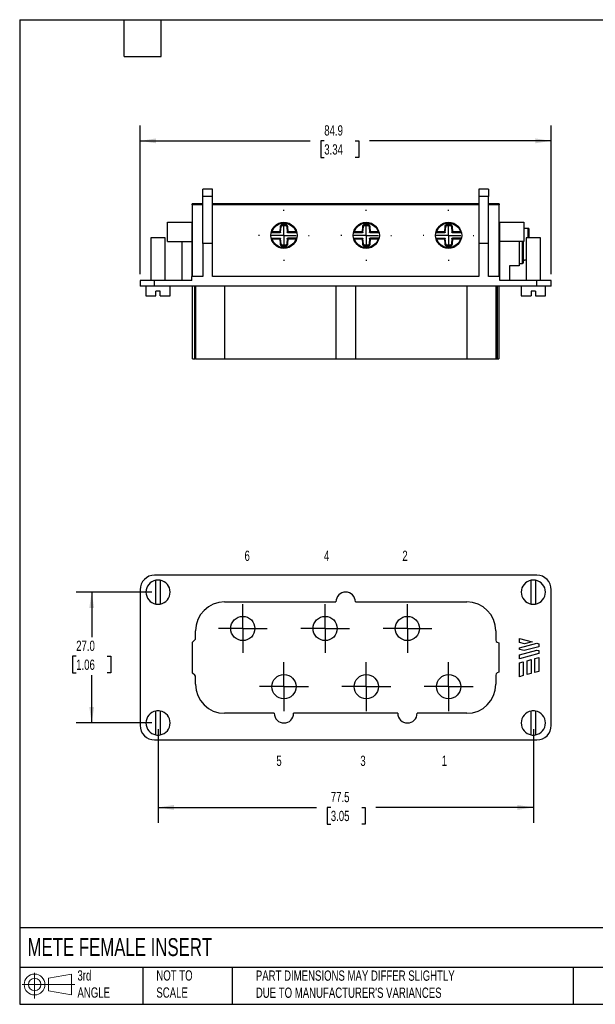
# Model space of a CAD drawing. Header units: millimetres. Extents: x 6 to 273, y 6 to 210.
# Tile 1 of 3: x 6 to 125, y 6 to 210. Entities that reach past the tile are written whole.
import ezdxf

# ---------------------------------------------------------------- set-up
doc = ezdxf.new("R2010")
doc.units = ezdxf.units.MM
doc.linetypes.add('SLD-Center', pattern=[19.05, 15.24, -1.27, 1.27, -1.27])
doc.linetypes.add('SLD-Solid', pattern=[0])
doc.layers.add('CENTER', color=40, linetype='SLD-Center')
doc.layers.add('SLD-DEFPOINTS', color=7, linetype='Continuous')
doc.layers.add('DIMENSIONS', color=140, linetype='SLD-Solid', lineweight=25)
doc.layers.add('TEXT', color=140, linetype='SLD-Solid', lineweight=25)
doc.styles.add('SLDTEXTSTYLE0', font='TXT', dxfattribs={"width": 0.7})
doc.dimstyles.new('SLDDIMSTYLE0', dxfattribs={"dimtxt": 2.158008, "dimasz": 3.302, "dimexe": 0, "dimexo": 0.0625, "dimgap": 0.539502, "dimtad": 0, "dimtih": 1, "dimtoh": 1, "dimrnd": 1e-09, "dimzin": 4, "dimdsep": 46, "dimtxsty": 'SLDTEXTSTYLE0', "dimsah": 1, "dimcen": 0.09, "dimadec": 0, "dimazin": 1, "dimtfac": 1, "dimtofl": 0, "dimtmove": 0, "dimatfit": 3, "dimfxl": 0, "dimfrac": 2, "dimtolj": 1, "dimtzin": 12, "dimarcsym": 0})
doc.dimstyles.new('SLDDIMSTYLE1', dxfattribs={"dimtxt": 2.158008, "dimasz": 3.302, "dimexe": 0, "dimexo": 0.0625, "dimgap": 0.539502, "dimtad": 0, "dimtih": 1, "dimtoh": 1, "dimrnd": 1e-09, "dimzin": 12, "dimdsep": 46, "dimtxsty": 'SLDTEXTSTYLE0', "dimsah": 1, "dimcen": 0.09, "dimadec": 0, "dimazin": 3, "dimtfac": 1, "dimtofl": 0, "dimtmove": 0, "dimatfit": 3, "dimfxl": 0, "dimfrac": 2, "dimtolj": 1, "dimtzin": 12, "dimarcsym": 0})

# ---------------------------------------------------------------- blocks, each defined once
blk = doc.blocks.new('Block11')
at = {"color": 7, "linetype": 'SLD-Solid', "lineweight": 18}
for p, q in [((2.59, 5.31), (2.59, 0)), ((5.48, 4.17), (10.18, 5.03)), ((5.48, 1.6), (5.48, 4.17)), ((10.18, 5.03), (10.18, 0.73)), ((0, 2.88), (10.87, 2.88)), ((5.48, 1.6), (10.18, 0.73))]:
    blk.add_line(p, q, dxfattribs=at)
for radius in [2.15, 1.29]:
    blk.add_circle((2.59, 2.88), radius, dxfattribs=at)
blk = doc.blocks.new('Block12')
at = {"layer": 'SLD-DEFPOINTS'}
blk.add_blockref('Block11', (0, 0), dxfattribs=at)
blk = doc.blocks.new('_D')
at = {"layer": 'DIMENSIONS'}
for p, q in [((33.66, 91.41), (18.05, 91.41)), ((21.22, 91.41), (21.22, 82.1)), ((18.02, 78.19), (17.29, 78.19)), ((17.29, 78.19), (17.29, 74.76)), ((24.43, 78.19), (25.15, 78.19)), ((25.15, 78.19), (25.15, 74.76)), ((17.29, 74.76), (18.02, 74.76)), ((21.22, 64.41), (21.22, 74.27)), ((25.15, 74.76), (24.43, 74.76)), ((33.66, 64.41), (18.05, 64.41))]:
    blk.add_line(p, q, dxfattribs=at)
for points in [[(21.22, 91.41), (20.72, 88.11), (21.73, 88.11)], [(21.22, 64.41), (21.73, 67.71), (20.72, 67.71)]]:
    blk.add_solid(points, dxfattribs=at)
at = {"layer": 'DIMENSIONS', "char_height": 2.117, "attachment_point": 1, "style": 'SLDTEXTSTYLE0'}
for s, insert in [('27.0', (18.02, 81.4)), ('1.06', (18.02, 77.49))]:
    blk.add_mtext(s, dxfattribs=dict(at, insert=insert))
blk = doc.blocks.new('_D_1')
at = {"layer": 'DIMENSIONS'}
for p, q in [((34.93, 63.14), (34.93, 43.8)), ((112.43, 63.14), (112.43, 43.8)), ((34.93, 46.98), (67.67, 46.98)), ((70.6, 46.98), (69.87, 46.98)), ((69.87, 46.98), (69.87, 43.55)), ((77.01, 46.98), (77.73, 46.98)), ((77.73, 46.98), (77.73, 43.55)), ((112.43, 46.98), (79.93, 46.98)), ((69.87, 43.55), (70.6, 43.55)), ((77.73, 43.55), (77.01, 43.55))]:
    blk.add_line(p, q, dxfattribs=at)
for points in [[(34.93, 46.98), (38.23, 46.47), (38.23, 47.49)], [(112.43, 46.98), (109.13, 47.49), (109.13, 46.47)]]:
    blk.add_solid(points, dxfattribs=at)
at = {"layer": 'DIMENSIONS', "char_height": 2.117, "attachment_point": 1, "style": 'SLDTEXTSTYLE0'}
for s, insert in [('77.5', (70.6, 50.19)), ('3.05', (70.6, 46.28))]:
    blk.add_mtext(s, dxfattribs=dict(at, insert=insert))
blk = doc.blocks.new('SW_CENTERMARKSYMBOL_0')
at = {"layer": 'CENTER', "color": 0}
for p, q in [((0, 2.54), (0, 5.04)), ((0, 0), (0, 2.54)), ((-2.54, 0), (-5.04, 0)), ((0, 0), (-2.54, 0)), ((0, 0), (0, -2.54)), ((0, 0), (2.54, 0)), ((2.54, 0), (5.04, 0)), ((0, -2.54), (0, -5.04))]:
    blk.add_line(p, q, dxfattribs=at)
blk = doc.blocks.new('SW_CENTERMARKSYMBOL_1')
at = {"layer": 'CENTER', "color": 0}
for p, q in [((0, 2.54), (0, 5.04)), ((0, 0), (0, 2.54)), ((-2.54, 0), (-5.04, 0)), ((0, 0), (-2.54, 0)), ((0, 0), (0, -2.54)), ((0, 0), (2.54, 0)), ((2.54, 0), (5.04, 0)), ((0, -2.54), (0, -5.04))]:
    blk.add_line(p, q, dxfattribs=at)
blk = doc.blocks.new('SW_CENTERMARKSYMBOL_2')
at = {"layer": 'CENTER', "color": 0}
for p, q in [((0, 2.54), (0, 5.04)), ((0, 0), (0, 2.54)), ((-2.54, 0), (-5.04, 0)), ((0, 0), (-2.54, 0)), ((0, 0), (0, -2.54)), ((0, 0), (2.54, 0)), ((2.54, 0), (5.04, 0)), ((0, -2.54), (0, -5.04))]:
    blk.add_line(p, q, dxfattribs=at)
blk = doc.blocks.new('SW_CENTERMARKSYMBOL_3')
at = {"layer": 'CENTER', "color": 0}
for p, q in [((0, 2.54), (0, 5.04)), ((0, 0), (0, 2.54)), ((-2.54, 0), (-5.04, 0)), ((0, 0), (-2.54, 0)), ((0, 0), (0, -2.54)), ((0, 0), (2.54, 0)), ((2.54, 0), (5.04, 0)), ((0, -2.54), (0, -5.04))]:
    blk.add_line(p, q, dxfattribs=at)
blk = doc.blocks.new('SW_CENTERMARKSYMBOL_4')
at = {"layer": 'CENTER', "color": 0}
for p, q in [((0, 2.54), (0, 5.04)), ((0, 0), (0, 2.54)), ((-2.54, 0), (-5.04, 0)), ((0, 0), (-2.54, 0)), ((0, 0), (0, -2.54)), ((0, 0), (2.54, 0)), ((2.54, 0), (5.04, 0)), ((0, -2.54), (0, -5.04))]:
    blk.add_line(p, q, dxfattribs=at)
blk = doc.blocks.new('SW_CENTERMARKSYMBOL_5')
at = {"layer": 'CENTER', "color": 0}
for p, q in [((0, 2.54), (0, 5.04)), ((0, 0), (0, 2.54)), ((-2.54, 0), (-5.04, 0)), ((0, 0), (-2.54, 0)), ((0, 0), (0, -2.54)), ((0, 0), (2.54, 0)), ((2.54, 0), (5.04, 0)), ((0, -2.54), (0, -5.04))]:
    blk.add_line(p, q, dxfattribs=at)
blk = doc.blocks.new('_D_6')
at = {"layer": 'DIMENSIONS'}
for p, q in [((31.22, 157.01), (31.22, 187.72)), ((116.13, 157.01), (116.13, 187.72)), ((31.22, 184.54), (66.33, 184.54)), ((69.25, 184.54), (68.53, 184.54)), ((68.53, 184.54), (68.53, 181.11)), ((75.66, 184.54), (76.39, 184.54)), ((76.39, 184.54), (76.39, 181.11)), ((116.13, 184.54), (78.59, 184.54)), ((68.53, 181.11), (69.25, 181.11)), ((76.39, 181.11), (75.66, 181.11))]:
    blk.add_line(p, q, dxfattribs=at)
for points in [[(31.22, 184.54), (34.53, 184.04), (34.53, 185.05)], [(116.13, 184.54), (112.83, 185.05), (112.83, 184.04)]]:
    blk.add_solid(points, dxfattribs=at)
at = {"layer": 'DIMENSIONS', "char_height": 2.117, "attachment_point": 1, "style": 'SLDTEXTSTYLE0'}
for s, insert in [('84.9', (69.25, 187.76)), ('3.34', (69.25, 183.84))]:
    blk.add_mtext(s, dxfattribs=dict(at, insert=insert))
blk = doc.blocks.new('SW_CENTERMARKSYMBOL_8')
at = {"layer": 'CENTER', "color": 0}
for p, q in [((0, 5.08), (0, 5.24)), ((0, 0), (0, 2.54)), ((-5.08, 0), (-5.24, 0)), ((0, 0), (-2.54, 0)), ((0, 0), (0, -2.54)), ((0, 0), (2.54, 0)), ((5.08, 0), (5.24, 0)), ((0, -5.08), (0, -5.24))]:
    blk.add_line(p, q, dxfattribs=at)
blk = doc.blocks.new('SW_CENTERMARKSYMBOL_9')
at = {"layer": 'CENTER', "color": 0}
for p, q in [((0, 5.08), (0, 5.24)), ((0, 0), (0, 2.54)), ((-5.08, 0), (-5.24, 0)), ((0, 0), (-2.54, 0)), ((0, 0), (0, -2.54)), ((0, 0), (2.54, 0)), ((5.08, 0), (5.24, 0)), ((0, -5.08), (0, -5.24))]:
    blk.add_line(p, q, dxfattribs=at)
blk = doc.blocks.new('SW_CENTERMARKSYMBOL_10')
at = {"layer": 'CENTER', "color": 0}
for p, q in [((0, 5.08), (0, 5.24)), ((0, 0), (0, 2.54)), ((-5.08, 0), (-5.24, 0)), ((0, 0), (-2.54, 0)), ((0, 0), (0, -2.54)), ((0, 0), (2.54, 0)), ((5.08, 0), (5.24, 0)), ((0, -5.08), (0, -5.24))]:
    blk.add_line(p, q, dxfattribs=at)

msp = doc.modelspace()

# ---------------------------------------------------------------- linework, layer by layer
for p, q in [((46.178, 174.544), (44.178, 174.544)), ((44.178, 173.062), (44.178, 174.544)), ((46.178, 173.062), (44.178, 173.062)), ((44.178, 163.348), (44.178, 173.062)), ((46.178, 173.062), (46.178, 174.544)), ((46.178, 163.348), (46.178, 173.062)), ((103.178, 174.544), (101.178, 174.544)), ((101.178, 174.544), (101.178, 173.062)), ((101.178, 173.062), (101.178, 163.348)), ((103.178, 173.062), (101.178, 173.062)), ((103.178, 174.544), (103.178, 173.062)), ((103.178, 163.348), (103.178, 173.062)), ((44.178, 171.514), (41.978, 171.514)), ((41.978, 171.373), (41.978, 171.514)), ((44.178, 171.373), (41.978, 171.373)), ((41.978, 171.373), (41.978, 156.544)), ((101.178, 171.514), (46.178, 171.514)), ((101.178, 171.373), (46.178, 171.373)), ((49.729, 171.439), (49.061, 171.411)), ((49.061, 171.411), (49.061, 171.405)), ((49.729, 171.396), (49.729, 171.439)), ((54.929, 171.44), (49.927, 171.44)), ((49.927, 171.44), (49.927, 171.394)), ((54.929, 171.394), (54.929, 171.44)), ((55.795, 171.411), (55.127, 171.439)), ((55.127, 171.439), (55.127, 171.396)), ((55.795, 171.405), (55.795, 171.411)), ((57.561, 171.476), (58.229, 171.448)), ((58.427, 171.447), (63.429, 171.447)), ((63.627, 171.448), (64.295, 171.476)), ((66.729, 171.439), (66.061, 171.411)), ((66.061, 171.411), (66.061, 171.405)), ((66.729, 171.396), (66.729, 171.439)), ((71.929, 171.44), (66.927, 171.44)), ((66.927, 171.44), (66.927, 171.394)), ((71.929, 171.394), (71.929, 171.44)), ((72.795, 171.411), (72.127, 171.439)), ((72.127, 171.439), (72.127, 171.396)), ((72.795, 171.405), (72.795, 171.411)), ((74.561, 171.476), (75.229, 171.448)), ((75.427, 171.447), (80.429, 171.447)), ((80.627, 171.448), (81.295, 171.476)), ((83.729, 171.439), (83.061, 171.411)), ((83.061, 171.411), (83.061, 171.405)), ((83.729, 171.396), (83.729, 171.439)), ((88.929, 171.44), (83.927, 171.44)), ((83.927, 171.44), (83.927, 171.394)), ((88.929, 171.394), (88.929, 171.44)), ((89.795, 171.411), (89.127, 171.439)), ((89.127, 171.439), (89.127, 171.396)), ((89.795, 171.405), (89.795, 171.411)), ((91.561, 171.476), (92.229, 171.448)), ((92.427, 171.447), (97.429, 171.447)), ((97.627, 171.448), (98.295, 171.476)), ((105.378, 171.514), (103.178, 171.514)), ((105.378, 171.373), (103.178, 171.373)), ((105.378, 171.514), (105.378, 171.373)), ((105.378, 156.544), (105.378, 171.373)), ((36.878, 163.744), (36.878, 167.744)), ((36.878, 167.744), (41.878, 167.744)), ((41.878, 167.744), (41.878, 163.744)), ((60.132, 166.82), (60.052, 165.794)), ((60.332, 166.805), (60.132, 166.82)), ((60.244, 165.686), (60.332, 166.805)), ((61.232, 167.275), (60.624, 167.275)), ((60.624, 167.075), (60.624, 167.275)), ((60.624, 167.075), (61.232, 167.075)), ((61.232, 167.075), (61.232, 167.275)), ((61.524, 166.805), (61.723, 166.82)), ((61.524, 166.805), (61.612, 165.686)), ((61.804, 165.794), (61.723, 166.82)), ((77.132, 166.82), (77.052, 165.794)), ((77.332, 166.805), (77.132, 166.82)), ((77.244, 165.686), (77.332, 166.805)), ((78.232, 167.275), (77.624, 167.275)), ((77.624, 167.075), (77.624, 167.275)), ((77.624, 167.075), (78.232, 167.075)), ((78.232, 167.075), (78.232, 167.275)), ((78.524, 166.805), (78.723, 166.82)), ((78.524, 166.805), (78.612, 165.686)), ((78.804, 165.794), (78.723, 166.82)), ((94.132, 166.82), (94.052, 165.794)), ((94.332, 166.805), (94.132, 166.82)), ((94.244, 165.686), (94.332, 166.805)), ((95.232, 167.275), (94.624, 167.275)), ((94.624, 167.075), (94.624, 167.275)), ((94.624, 167.075), (95.232, 167.075)), ((95.232, 167.075), (95.232, 167.275)), ((95.524, 166.805), (95.723, 166.82)), ((95.524, 166.805), (95.612, 165.686)), ((95.804, 165.794), (95.723, 166.82)), ((105.478, 167.744), (110.478, 167.744)), ((105.478, 163.744), (105.478, 167.744)), ((110.478, 167.744), (110.478, 163.744)), ((60.142, 165.594), (58.285, 165.594)), ((60.052, 165.794), (58.491, 165.794)), ((63.571, 165.594), (61.714, 165.594)), ((63.365, 165.794), (61.804, 165.794)), ((77.142, 165.594), (75.285, 165.594)), ((77.052, 165.794), (75.491, 165.794)), ((80.571, 165.594), (78.714, 165.594)), ((80.365, 165.794), (78.804, 165.794)), ((94.142, 165.594), (92.285, 165.594)), ((94.052, 165.794), (92.491, 165.794)), ((97.571, 165.594), (95.714, 165.594)), ((97.365, 165.794), (95.804, 165.794)), ((110.578, 166.565), (110.478, 166.565)), ((110.578, 166.565), (110.578, 166.481)), ((111.378, 166.486), (110.578, 166.486)), ((111.378, 166.481), (110.578, 166.481)), ((111.378, 166.481), (111.378, 166.486)), ((111.378, 164.544), (111.378, 166.481)), ((33.428, 164.544), (33.428, 155.744)), ((36.428, 164.544), (33.428, 164.544)), ((36.428, 155.744), (36.428, 164.544)), ((36.878, 163.744), (41.878, 163.744)), ((39.878, 155.744), (39.878, 163.744)), ((41.878, 163.744), (41.878, 156.544)), ((44.178, 163.348), (44.178, 156.544)), ((46.178, 163.348), (44.178, 163.348)), ((46.178, 156.544), (46.178, 163.348)), ((58.285, 164.494), (60.142, 164.494)), ((58.491, 164.294), (60.052, 164.294)), ((60.052, 164.294), (60.132, 163.268)), ((60.332, 163.284), (60.132, 163.268)), ((60.332, 163.284), (60.244, 164.402)), ((61.232, 163.013), (60.624, 163.013)), ((60.624, 163.013), (60.624, 162.813)), ((60.624, 162.813), (61.232, 162.813)), ((61.232, 163.013), (61.232, 162.813)), ((61.612, 164.402), (61.524, 163.284)), ((61.524, 163.284), (61.723, 163.268)), ((63.571, 164.494), (61.714, 164.494)), ((61.723, 163.268), (61.804, 164.294)), ((61.804, 164.294), (63.365, 164.294)), ((75.285, 164.494), (77.142, 164.494)), ((75.491, 164.294), (77.052, 164.294)), ((77.052, 164.294), (77.132, 163.268)), ((77.332, 163.284), (77.132, 163.268)), ((77.332, 163.284), (77.244, 164.402)), ((78.232, 163.013), (77.624, 163.013)), ((77.624, 163.013), (77.624, 162.813)), ((77.624, 162.813), (78.232, 162.813)), ((78.232, 163.013), (78.232, 162.813)), ((78.612, 164.402), (78.524, 163.284)), ((78.524, 163.284), (78.723, 163.268)), ((80.571, 164.494), (78.714, 164.494)), ((78.723, 163.268), (78.804, 164.294)), ((78.804, 164.294), (80.365, 164.294)), ((92.285, 164.494), (94.142, 164.494)), ((92.491, 164.294), (94.052, 164.294)), ((94.052, 164.294), (94.132, 163.268)), ((94.332, 163.284), (94.132, 163.268)), ((94.332, 163.284), (94.244, 164.402)), ((95.232, 163.013), (94.624, 163.013)), ((94.624, 163.013), (94.624, 162.813)), ((94.624, 162.813), (95.232, 162.813)), ((95.232, 163.013), (95.232, 162.813)), ((95.612, 164.402), (95.524, 163.284)), ((95.524, 163.284), (95.723, 163.268)), ((97.571, 164.494), (95.714, 164.494)), ((95.723, 163.268), (95.804, 164.294)), ((95.804, 164.294), (97.365, 164.294)), ((101.178, 163.348), (101.178, 156.544)), ((103.178, 163.348), (101.178, 163.348)), ((103.178, 156.544), (103.178, 163.348)), ((110.478, 163.744), (105.478, 163.744)), ((105.478, 156.544), (105.478, 163.744)), ((109.478, 163.744), (109.478, 158.744)), ((110.178, 159.244), (110.178, 163.744)), ((110.928, 164.544), (110.928, 155.744)), ((113.928, 164.544), (110.928, 164.544)), ((113.928, 155.744), (113.928, 164.544)), ((109.478, 158.744), (107.478, 158.744)), ((107.478, 158.744), (107.478, 155.744)), ((109.478, 159.244), (110.178, 159.244)), ((110.378, 159.923), (110.578, 159.923)), ((110.578, 160.007), (110.578, 159.923)), ((110.578, 160.007), (110.928, 160.007)), ((110.578, 160.002), (110.928, 160.002)), ((41.878, 155.744), (41.878, 156.544)), ((44.178, 156.544), (41.878, 156.544)), ((101.178, 156.544), (46.178, 156.544)), ((105.478, 156.544), (103.178, 156.544)), ((105.478, 155.744), (105.478, 156.544)), ((31.224, 155.744), (31.224, 154.544)), ((34.224, 155.744), (31.224, 155.744)), ((34.224, 154.544), (31.224, 154.544)), ((32.428, 154.544), (32.428, 152.544)), ((34.224, 154.544), (34.224, 155.744)), ((41.878, 155.744), (34.224, 155.744)), ((113.132, 154.544), (34.224, 154.544)), ((37.428, 152.544), (37.428, 154.544)), ((42.074, 139.544), (42.074, 154.544)), ((42.528, 139.544), (42.528, 154.544)), ((42.674, 154.544), (42.674, 139.544)), ((48.678, 154.544), (48.678, 139.544)), ((71.674, 154.544), (71.674, 139.544)), ((75.682, 154.544), (75.682, 139.544)), ((98.678, 154.544), (98.678, 139.544)), ((104.682, 154.544), (104.682, 139.544)), ((104.98, 154.544), (104.98, 139.544)), ((105.282, 154.544), (105.282, 139.544)), ((113.132, 155.744), (105.478, 155.744)), ((109.928, 154.544), (109.928, 152.544)), ((113.132, 154.544), (113.132, 155.744)), ((116.132, 155.744), (113.132, 155.744)), ((116.132, 154.544), (113.132, 154.544)), ((114.928, 152.544), (114.928, 154.544)), ((116.132, 154.544), (116.132, 155.744)), ((32.428, 152.544), (34.478, 152.544)), ((35.378, 153.544), (34.478, 153.544)), ((34.478, 152.544), (34.478, 153.544)), ((35.378, 152.544), (35.378, 153.544)), ((35.378, 152.544), (37.428, 152.544)), ((109.928, 152.544), (111.978, 152.544)), ((112.878, 153.544), (111.978, 153.544)), ((111.978, 153.544), (111.978, 152.544)), ((112.878, 153.544), (112.878, 152.544)), ((112.878, 152.544), (114.928, 152.544)), ((42.074, 139.544), (42.528, 139.544)), ((42.674, 139.544), (42.528, 139.544)), ((42.674, 139.544), (48.678, 139.544)), ((48.678, 139.544), (71.674, 139.544)), ((71.674, 139.544), (75.682, 139.544)), ((75.682, 139.544), (98.678, 139.544)), ((98.678, 139.544), (104.682, 139.544)), ((104.682, 139.544), (104.98, 139.544)), ((104.98, 139.544), (105.282, 139.544)), ((113.132, 94.91), (34.224, 94.91)), ((34.478, 88.951), (34.478, 93.87)), ((35.378, 93.87), (35.378, 88.951)), ((111.978, 88.951), (111.978, 93.87)), ((112.878, 93.87), (112.878, 88.951)), ((31.224, 91.91), (31.224, 63.91)), ((116.132, 63.91), (116.132, 91.91)), ((48.678, 89.415), (71.674, 89.415)), ((75.682, 89.415), (98.678, 89.415)), ((42.674, 81.918), (42.674, 83.41)), ((104.682, 83.41), (104.682, 81.527)), ((42.074, 81.112), (42.528, 81.567)), ((109.56, 81.842), (112.159, 81.145)), ((109.56, 81.014), (109.56, 81.842)), ((42.074, 74.709), (42.074, 81.112)), ((104.98, 81.073), (105.282, 80.941)), ((105.282, 80.941), (105.282, 74.88)), ((110.613, 80.731), (109.56, 81.014)), ((109.56, 79.906), (113.173, 80.874)), ((109.56, 79.603), (109.56, 79.906)), ((110.541, 79.34), (109.56, 79.603)), ((109.56, 78.495), (113.173, 79.463)), ((113.56, 80.149), (110.541, 79.34)), ((112.159, 81.145), (110.613, 80.731)), ((113.173, 80.874), (113.56, 80.77)), ((113.173, 79.463), (113.56, 79.359)), ((113.56, 80.77), (113.56, 80.149)), ((113.56, 79.359), (113.56, 78.739)), ((113.56, 78.739), (109.56, 77.667)), ((109.56, 77.667), (109.56, 78.495)), ((111.16, 77.267), (111.96, 77.482)), ((111.16, 74.394), (111.16, 77.267)), ((111.96, 77.482), (111.96, 74.609)), ((112.76, 77.696), (113.56, 77.91)), ((112.76, 74.823), (112.76, 77.696)), ((113.56, 77.91), (113.56, 75.038)), ((109.56, 76.839), (110.36, 77.053)), ((109.56, 73.966), (109.56, 76.839)), ((110.36, 77.053), (110.36, 74.18)), ((42.528, 74.254), (42.074, 74.709)), ((42.674, 72.41), (42.674, 73.903)), ((104.682, 74.294), (104.682, 72.41)), ((105.282, 74.88), (104.98, 74.748)), ((110.36, 74.18), (109.56, 73.966)), ((111.96, 74.609), (111.16, 74.394)), ((113.56, 75.038), (112.76, 74.823)), ((34.478, 61.951), (34.478, 66.87)), ((35.378, 66.87), (35.378, 61.951)), ((58.924, 66.406), (48.678, 66.406)), ((84.424, 66.406), (62.932, 66.406)), ((98.678, 66.406), (88.432, 66.406)), ((111.978, 61.951), (111.978, 66.87)), ((112.878, 66.87), (112.878, 61.951)), ((34.224, 60.91), (113.132, 60.91))]:
    msp.add_line(p, q)
for centre, radius in [((60.928, 165.044), 2.7), ((77.928, 165.044), 2.7), ((94.928, 165.044), 2.7), ((52.428, 83.91), 2.5), ((69.428, 83.91), 2.5), ((86.428, 83.91), 2.5), ((60.928, 71.91), 2.5), ((77.928, 71.91), 2.5), ((94.928, 71.91), 2.5)]:
    msp.add_circle(centre, radius)
for centre, radius, start, end in [((111.378, 166.286), 0.2, 0, 90), ((111.38, 166.283), 0.198, 0.74864, 90.72957), ((110.178, 159.444), 0.2, 270, 0), ((34.224, 91.91), 3, 90, 180), ((34.928, 91.41), 2.5, 100.36976, 259.63024), ((34.928, 91.41), 2.5, 79.63024, 100.36976), ((34.928, 91.41), 2.5, 280.36976, 79.63024), ((112.428, 91.41), 2.5, 100.36976, 259.63024), ((112.428, 91.41), 2.5, 79.63024, 100.36976), ((112.428, 91.41), 2.5, 280.36976, 79.63024), ((113.132, 91.91), 3, 0, 90), ((48.678, 83.41), 6.004, 90, 180), ((73.678, 89.41), 2.004, 0.12419, 179.87581), ((98.678, 83.41), 6.004, 0, 90), ((34.928, 91.41), 2.5, 259.63024, 280.36976), ((112.428, 91.41), 2.5, 259.63024, 280.36976), ((42.178, 81.918), 0.496, 315, 0), ((105.178, 81.527), 0.496, 180, 246.42182), ((42.178, 73.903), 0.496, 0, 45), ((105.178, 74.294), 0.496, 113.57818, 180), ((48.678, 72.41), 6.004, 180, 270), ((98.678, 72.41), 6.004, 270, 0), ((34.928, 64.41), 2.5, 100.36976, 259.63024), ((34.928, 64.41), 2.5, 79.63024, 100.36976), ((34.928, 64.41), 2.5, 280.36976, 79.63024), ((60.928, 66.41), 2.004, 180.12419, 359.87581), ((86.428, 66.41), 2.004, 180.12419, 359.87581), ((112.428, 64.41), 2.5, 100.36976, 259.63024), ((112.428, 64.41), 2.5, 79.63024, 100.36976), ((112.428, 64.41), 2.5, 280.36976, 79.63024), ((34.224, 63.91), 3, 180, 270), ((113.132, 63.91), 3, 270, 0), ((34.928, 64.41), 2.5, 259.63024, 280.36976), ((112.428, 64.41), 2.5, 259.63024, 280.36976)]:
    msp.add_arc(centre, radius, start, end)
for centre, major_axis, start_param, end_param in [((52.428, 171.408), (3.4, 0), 3.0019663, 6.4228116), ((49.927, 171.439), (0.2, 0), 1.5707963, 3.0019663), ((54.929, 171.439), (0.2, 0), 0.1396263, 1.5707963), ((60.928, 171.479), (3.4, 0), 6.143559, 9.5644043), ((58.427, 171.448), (0.2, 0), 3.281219, 4.712389), ((63.429, 171.448), (0.2, 0), 4.712389, 6.143559), ((69.428, 171.408), (3.4, 0), 3.0019663, 6.4228116), ((66.927, 171.439), (0.2, 0), 1.5707963, 3.0019663), ((71.929, 171.439), (0.2, 0), 0.1396263, 1.5707963), ((77.928, 171.479), (3.4, 0), 6.143559, 9.5644043), ((75.427, 171.448), (0.2, 0), 3.281219, 4.712389), ((80.429, 171.448), (0.2, 0), 4.712389, 6.143559), ((86.428, 171.408), (3.4, 0), 3.0019663, 6.4228116), ((83.927, 171.439), (0.2, 0), 1.5707963, 3.0019663), ((88.929, 171.439), (0.2, 0), 0.1396263, 1.5707963), ((94.928, 171.479), (3.4, 0), 6.143559, 9.5644043), ((92.427, 171.448), (0.2, 0), 3.281219, 4.712389), ((97.429, 171.448), (0.2, 0), 4.712389, 6.143559)]:
    msp.add_ellipse(centre, major_axis=major_axis, ratio=0.0058824, start_param=start_param, end_param=end_param)
for points, knots in [([(58.491, 165.794), (58.651, 166.315), (58.974, 166.771), (59.852, 167.419), (60.383, 167.594), (61.473, 167.594), (62.004, 167.419), (62.882, 166.771), (63.205, 166.315), (63.365, 165.794)], [0, 0, 0, 0, 0.25, 0.25, 0.5, 0.5, 0.75, 0.75, 1, 1, 1, 1]), ([(60.624, 167.275), (60.603, 167.274), (60.561, 167.273), (60.5, 167.26), (60.442, 167.241), (60.387, 167.215), (60.335, 167.183), (60.288, 167.146), (60.232, 167.087), (60.178, 167.004), (60.143, 166.906), (60.135, 166.845), (60.132, 166.82)], [0, 0, 0, 0, 0.0859538, 0.1703001, 0.2535816, 0.3362105, 0.4184945, 0.5006675, 0.5802329, 0.7502781, 0.8993142, 1, 1, 1, 1]), ([(61.723, 166.82), (61.721, 166.841), (61.716, 166.883), (61.699, 166.943), (61.676, 167), (61.645, 167.053), (61.609, 167.101), (61.568, 167.145), (61.505, 167.197), (61.418, 167.244), (61.318, 167.271), (61.256, 167.274), (61.232, 167.275)], [0, 0, 0, 0, 0.0859538, 0.1703001, 0.2535816, 0.3362105, 0.4184945, 0.5006675, 0.5802329, 0.7502781, 0.8993142, 1, 1, 1, 1]), ([(75.491, 165.794), (75.651, 166.315), (75.974, 166.771), (76.852, 167.419), (77.383, 167.594), (78.473, 167.594), (79.004, 167.419), (79.882, 166.771), (80.205, 166.315), (80.365, 165.794)], [0, 0, 0, 0, 0.25, 0.25, 0.5, 0.5, 0.75, 0.75, 1, 1, 1, 1]), ([(77.624, 167.275), (77.603, 167.274), (77.561, 167.273), (77.5, 167.26), (77.442, 167.241), (77.387, 167.215), (77.335, 167.183), (77.288, 167.146), (77.232, 167.087), (77.178, 167.004), (77.143, 166.906), (77.135, 166.845), (77.132, 166.82)], [0, 0, 0, 0, 0.0859538, 0.1703001, 0.2535816, 0.3362105, 0.4184945, 0.5006675, 0.5802329, 0.7502781, 0.8993142, 1, 1, 1, 1]), ([(78.723, 166.82), (78.721, 166.841), (78.716, 166.883), (78.699, 166.943), (78.676, 167), (78.645, 167.053), (78.609, 167.101), (78.568, 167.145), (78.505, 167.197), (78.418, 167.244), (78.318, 167.271), (78.256, 167.274), (78.232, 167.275)], [0, 0, 0, 0, 0.0859538, 0.1703001, 0.2535816, 0.3362105, 0.4184945, 0.5006675, 0.5802329, 0.7502781, 0.8993142, 1, 1, 1, 1]), ([(92.491, 165.794), (92.651, 166.315), (92.974, 166.771), (93.852, 167.419), (94.383, 167.594), (95.473, 167.594), (96.004, 167.419), (96.882, 166.771), (97.205, 166.315), (97.365, 165.794)], [0, 0, 0, 0, 0.25, 0.25, 0.5, 0.5, 0.75, 0.75, 1, 1, 1, 1]), ([(94.624, 167.275), (94.603, 167.274), (94.561, 167.273), (94.5, 167.26), (94.442, 167.241), (94.387, 167.215), (94.335, 167.183), (94.288, 167.146), (94.232, 167.087), (94.178, 167.004), (94.143, 166.906), (94.135, 166.845), (94.132, 166.82)], [0, 0, 0, 0, 0.0859538, 0.1703001, 0.2535816, 0.3362105, 0.4184945, 0.5006675, 0.5802329, 0.7502781, 0.8993142, 1, 1, 1, 1]), ([(95.723, 166.82), (95.721, 166.841), (95.716, 166.883), (95.699, 166.943), (95.676, 167), (95.645, 167.053), (95.609, 167.101), (95.568, 167.145), (95.505, 167.197), (95.418, 167.244), (95.318, 167.271), (95.256, 167.274), (95.232, 167.275)], [0, 0, 0, 0, 0.0859538, 0.1703001, 0.2535816, 0.3362105, 0.4184945, 0.5006675, 0.5802329, 0.7502781, 0.8993142, 1, 1, 1, 1]), ([(58.491, 165.794), (58.473, 165.781), (58.44, 165.756), (58.393, 165.72), (58.354, 165.69), (58.322, 165.665), (58.304, 165.651), (58.295, 165.644)], [0, 0, 0, 0, 0.2563823, 0.4842579, 0.6838714, 0.8555908, 1, 1, 1, 1]), ([(60.142, 165.594), (60.142, 165.595), (60.141, 165.596), (60.137, 165.607), (60.13, 165.624), (60.117, 165.654), (60.091, 165.708), (60.066, 165.762), (60.052, 165.794)], [0, 0, 0, 0, 0.11387043, 0.22864647, 0.34497996, 0.46349706, 0.68191856, 1, 1, 1, 1]), ([(60.052, 165.794), (60.065, 165.787), (60.088, 165.774), (60.121, 165.756), (60.147, 165.741), (60.168, 165.729), (60.198, 165.711), (60.235, 165.692), (60.241, 165.688), (60.244, 165.686)], [0, 0, 0, 0, 0.13243677, 0.24857575, 0.34842542, 0.43200861, 0.4993747, 0.75872709, 1, 1, 1, 1]), ([(60.244, 165.686), (60.242, 165.663), (60.231, 165.638), (60.191, 165.603), (60.165, 165.594), (60.142, 165.594)], [0, 0, 0, 0, 0.5, 0.5, 1, 1, 1, 1]), ([(61.612, 165.686), (61.613, 165.687), (61.614, 165.688), (61.626, 165.694), (61.645, 165.705), (61.676, 165.721), (61.727, 165.751), (61.775, 165.778), (61.804, 165.794)], [0, 0, 0, 0, 0.1194171, 0.24254, 0.3702345, 0.503277, 0.7013862, 1, 1, 1, 1]), ([(61.714, 165.594), (61.691, 165.594), (61.664, 165.603), (61.625, 165.638), (61.614, 165.663), (61.612, 165.686)], [0, 0, 0, 0, 0.5, 0.5, 1, 1, 1, 1]), ([(61.804, 165.794), (61.798, 165.78), (61.786, 165.754), (61.769, 165.718), (61.756, 165.689), (61.745, 165.666), (61.731, 165.636), (61.717, 165.602), (61.715, 165.597), (61.714, 165.594)], [0, 0, 0, 0, 0.1401698, 0.2641321, 0.3719133, 0.4635622, 0.5391681, 0.772668, 1, 1, 1, 1]), ([(63.56, 165.644), (63.55, 165.652), (63.526, 165.671), (63.482, 165.705), (63.428, 165.747), (63.387, 165.778), (63.365, 165.794)], [0, 0, 0, 0, 0.184744, 0.4124187, 0.6839856, 1, 1, 1, 1]), ([(75.491, 165.794), (75.473, 165.781), (75.44, 165.756), (75.393, 165.72), (75.354, 165.69), (75.322, 165.665), (75.304, 165.651), (75.295, 165.644)], [0, 0, 0, 0, 0.2563823, 0.4842579, 0.6838714, 0.8555908, 1, 1, 1, 1]), ([(77.142, 165.594), (77.142, 165.595), (77.141, 165.596), (77.137, 165.607), (77.13, 165.624), (77.117, 165.654), (77.091, 165.708), (77.066, 165.762), (77.052, 165.794)], [0, 0, 0, 0, 0.1138704, 0.2286465, 0.34498, 0.4634971, 0.6819186, 1, 1, 1, 1]), ([(77.052, 165.794), (77.065, 165.787), (77.088, 165.774), (77.121, 165.756), (77.147, 165.741), (77.168, 165.729), (77.198, 165.711), (77.235, 165.692), (77.241, 165.688), (77.244, 165.686)], [0, 0, 0, 0, 0.1324368, 0.2485757, 0.3484254, 0.4320086, 0.4993747, 0.7587271, 1, 1, 1, 1]), ([(77.244, 165.686), (77.242, 165.663), (77.231, 165.638), (77.191, 165.603), (77.165, 165.594), (77.142, 165.594)], [0, 0, 0, 0, 0.5, 0.5, 1, 1, 1, 1]), ([(78.612, 165.686), (78.613, 165.687), (78.614, 165.688), (78.626, 165.694), (78.645, 165.705), (78.676, 165.721), (78.727, 165.751), (78.775, 165.778), (78.804, 165.794)], [0, 0, 0, 0, 0.1194171, 0.24254, 0.3702345, 0.503277, 0.7013862, 1, 1, 1, 1]), ([(78.714, 165.594), (78.691, 165.594), (78.664, 165.603), (78.625, 165.638), (78.614, 165.663), (78.612, 165.686)], [0, 0, 0, 0, 0.5, 0.5, 1, 1, 1, 1]), ([(78.804, 165.794), (78.798, 165.78), (78.786, 165.754), (78.769, 165.718), (78.756, 165.689), (78.745, 165.666), (78.731, 165.636), (78.717, 165.602), (78.715, 165.597), (78.714, 165.594)], [0, 0, 0, 0, 0.1401698, 0.2641321, 0.3719133, 0.4635622, 0.5391681, 0.772668, 1, 1, 1, 1]), ([(80.56, 165.644), (80.55, 165.652), (80.526, 165.671), (80.482, 165.705), (80.428, 165.747), (80.387, 165.778), (80.365, 165.794)], [0, 0, 0, 0, 0.184744, 0.4124187, 0.6839856, 1, 1, 1, 1]), ([(92.491, 165.794), (92.473, 165.781), (92.44, 165.756), (92.393, 165.72), (92.354, 165.69), (92.322, 165.665), (92.304, 165.651), (92.295, 165.644)], [0, 0, 0, 0, 0.2563823, 0.4842579, 0.6838714, 0.8555908, 1, 1, 1, 1]), ([(94.142, 165.594), (94.142, 165.595), (94.141, 165.596), (94.137, 165.607), (94.13, 165.624), (94.117, 165.654), (94.091, 165.708), (94.066, 165.762), (94.052, 165.794)], [0, 0, 0, 0, 0.1138704, 0.2286465, 0.34498, 0.4634971, 0.6819186, 1, 1, 1, 1]), ([(94.052, 165.794), (94.065, 165.787), (94.088, 165.774), (94.121, 165.756), (94.147, 165.741), (94.168, 165.729), (94.198, 165.711), (94.235, 165.692), (94.241, 165.688), (94.244, 165.686)], [0, 0, 0, 0, 0.1324368, 0.2485757, 0.3484254, 0.4320086, 0.4993747, 0.7587271, 1, 1, 1, 1]), ([(94.244, 165.686), (94.242, 165.663), (94.231, 165.638), (94.191, 165.603), (94.165, 165.594), (94.142, 165.594)], [0, 0, 0, 0, 0.5, 0.5, 1, 1, 1, 1]), ([(95.612, 165.686), (95.613, 165.687), (95.614, 165.688), (95.626, 165.694), (95.645, 165.705), (95.676, 165.721), (95.727, 165.751), (95.775, 165.778), (95.804, 165.794)], [0, 0, 0, 0, 0.1194171, 0.24254, 0.3702345, 0.503277, 0.7013862, 1, 1, 1, 1]), ([(95.714, 165.594), (95.691, 165.594), (95.664, 165.603), (95.625, 165.638), (95.614, 165.663), (95.612, 165.686)], [0, 0, 0, 0, 0.5, 0.5, 1, 1, 1, 1]), ([(95.804, 165.794), (95.798, 165.78), (95.786, 165.754), (95.769, 165.718), (95.756, 165.689), (95.745, 165.666), (95.731, 165.636), (95.717, 165.602), (95.715, 165.597), (95.714, 165.594)], [0, 0, 0, 0, 0.1401698, 0.2641321, 0.3719133, 0.4635622, 0.5391681, 0.772668, 1, 1, 1, 1]), ([(97.56, 165.644), (97.55, 165.652), (97.526, 165.671), (97.482, 165.705), (97.428, 165.747), (97.387, 165.778), (97.365, 165.794)], [0, 0, 0, 0, 0.184744, 0.4124187, 0.6839856, 1, 1, 1, 1]), ([(111.578, 164.544), (111.578, 164.61), (111.578, 164.842), (111.578, 165.196), (111.578, 165.592), (111.578, 165.907), (111.578, 166.149), (111.578, 166.24), (111.578, 166.286)], [0, 0, 0, 0, 0.0745564, 0.2639877, 0.4532347, 0.642666, 0.8212877, 1, 1, 1, 1]), ([(58.295, 164.444), (58.306, 164.436), (58.33, 164.417), (58.374, 164.383), (58.428, 164.341), (58.469, 164.31), (58.491, 164.294)], [0, 0, 0, 0, 0.184744, 0.4124187, 0.6839856, 1, 1, 1, 1]), ([(63.365, 164.294), (63.205, 163.773), (62.882, 163.317), (62.004, 162.669), (61.473, 162.494), (60.383, 162.494), (59.852, 162.669), (58.974, 163.317), (58.651, 163.773), (58.491, 164.294)], [0, 0, 0, 0, 0.25, 0.25, 0.5, 0.5, 0.75, 0.75, 1, 1, 1, 1]), ([(60.052, 164.294), (60.058, 164.308), (60.07, 164.334), (60.087, 164.37), (60.1, 164.399), (60.111, 164.422), (60.125, 164.452), (60.139, 164.486), (60.141, 164.491), (60.142, 164.494)], [0, 0, 0, 0, 0.14017179, 0.26413531, 0.37191683, 0.46356521, 0.53916973, 0.77266789, 1, 1, 1, 1]), ([(60.244, 164.402), (60.243, 164.401), (60.242, 164.4), (60.23, 164.394), (60.211, 164.383), (60.18, 164.367), (60.129, 164.337), (60.081, 164.31), (60.052, 164.294)], [0, 0, 0, 0, 0.1194171, 0.24254, 0.3702345, 0.503277, 0.7013862, 1, 1, 1, 1]), ([(60.132, 163.268), (60.135, 163.247), (60.14, 163.205), (60.157, 163.145), (60.18, 163.088), (60.211, 163.035), (60.247, 162.987), (60.288, 162.943), (60.351, 162.891), (60.438, 162.844), (60.538, 162.817), (60.6, 162.814), (60.624, 162.813)], [0, 0, 0, 0, 0.0859538, 0.1703001, 0.2535816, 0.3362105, 0.4184945, 0.5006675, 0.5802329, 0.7502781, 0.8993142, 1, 1, 1, 1]), ([(60.142, 164.494), (60.165, 164.494), (60.191, 164.485), (60.231, 164.45), (60.242, 164.425), (60.244, 164.402)], [0, 0, 0, 0, 0.5, 0.5, 1, 1, 1, 1]), ([(61.232, 162.813), (61.253, 162.814), (61.294, 162.815), (61.356, 162.828), (61.414, 162.847), (61.469, 162.873), (61.521, 162.905), (61.568, 162.942), (61.624, 163.001), (61.678, 163.084), (61.713, 163.182), (61.72, 163.243), (61.723, 163.268)], [0, 0, 0, 0, 0.0859538, 0.1703001, 0.2535816, 0.3362105, 0.4184945, 0.5006675, 0.5802329, 0.7502781, 0.8993142, 1, 1, 1, 1]), ([(61.612, 164.402), (61.614, 164.425), (61.625, 164.45), (61.664, 164.485), (61.691, 164.494), (61.714, 164.494)], [0, 0, 0, 0, 0.5, 0.5, 1, 1, 1, 1]), ([(61.804, 164.294), (61.791, 164.301), (61.767, 164.314), (61.735, 164.332), (61.709, 164.347), (61.688, 164.359), (61.657, 164.377), (61.621, 164.396), (61.615, 164.4), (61.612, 164.402)], [0, 0, 0, 0, 0.1324368, 0.2485757, 0.3484254, 0.4320086, 0.4993747, 0.7587271, 1, 1, 1, 1]), ([(61.714, 164.494), (61.714, 164.493), (61.715, 164.492), (61.719, 164.481), (61.726, 164.464), (61.739, 164.434), (61.765, 164.38), (61.79, 164.326), (61.804, 164.294)], [0, 0, 0, 0, 0.1138707, 0.2286466, 0.3449795, 0.4634955, 0.6819151, 1, 1, 1, 1]), ([(63.365, 164.294), (63.383, 164.307), (63.416, 164.332), (63.462, 164.368), (63.502, 164.398), (63.534, 164.423), (63.552, 164.438), (63.56, 164.444)], [0, 0, 0, 0, 0.2563823, 0.4842579, 0.6838714, 0.8555908, 1, 1, 1, 1]), ([(75.295, 164.444), (75.306, 164.436), (75.33, 164.417), (75.374, 164.383), (75.428, 164.341), (75.469, 164.31), (75.491, 164.294)], [0, 0, 0, 0, 0.184744, 0.4124187, 0.6839856, 1, 1, 1, 1]), ([(80.365, 164.294), (80.205, 163.773), (79.882, 163.317), (79.004, 162.669), (78.473, 162.494), (77.383, 162.494), (76.852, 162.669), (75.974, 163.317), (75.651, 163.773), (75.491, 164.294)], [0, 0, 0, 0, 0.25, 0.25, 0.5, 0.5, 0.75, 0.75, 1, 1, 1, 1]), ([(77.052, 164.294), (77.058, 164.308), (77.07, 164.334), (77.087, 164.37), (77.1, 164.399), (77.111, 164.422), (77.125, 164.452), (77.139, 164.486), (77.141, 164.491), (77.142, 164.494)], [0, 0, 0, 0, 0.1401718, 0.2641353, 0.3719168, 0.4635652, 0.5391697, 0.7726679, 1, 1, 1, 1]), ([(77.244, 164.402), (77.243, 164.401), (77.242, 164.4), (77.23, 164.394), (77.211, 164.383), (77.18, 164.367), (77.129, 164.337), (77.081, 164.31), (77.052, 164.294)], [0, 0, 0, 0, 0.1194171, 0.24254, 0.3702345, 0.503277, 0.7013862, 1, 1, 1, 1]), ([(77.132, 163.268), (77.135, 163.247), (77.14, 163.205), (77.157, 163.145), (77.18, 163.088), (77.211, 163.035), (77.247, 162.987), (77.288, 162.943), (77.351, 162.891), (77.438, 162.844), (77.538, 162.817), (77.6, 162.814), (77.624, 162.813)], [0, 0, 0, 0, 0.0859538, 0.1703001, 0.2535816, 0.3362105, 0.4184945, 0.5006675, 0.5802329, 0.7502781, 0.8993142, 1, 1, 1, 1]), ([(77.142, 164.494), (77.165, 164.494), (77.191, 164.485), (77.231, 164.45), (77.242, 164.425), (77.244, 164.402)], [0, 0, 0, 0, 0.5, 0.5, 1, 1, 1, 1]), ([(78.232, 162.813), (78.253, 162.814), (78.294, 162.815), (78.356, 162.828), (78.414, 162.847), (78.469, 162.873), (78.521, 162.905), (78.568, 162.942), (78.624, 163.001), (78.678, 163.084), (78.713, 163.182), (78.72, 163.243), (78.723, 163.268)], [0, 0, 0, 0, 0.08595378, 0.17030009, 0.25358162, 0.33621055, 0.41849446, 0.50066751, 0.5802329, 0.75027808, 0.89931422, 1, 1, 1, 1]), ([(78.612, 164.402), (78.614, 164.425), (78.625, 164.45), (78.664, 164.485), (78.691, 164.494), (78.714, 164.494)], [0, 0, 0, 0, 0.5, 0.5, 1, 1, 1, 1]), ([(78.804, 164.294), (78.791, 164.301), (78.767, 164.314), (78.735, 164.332), (78.709, 164.347), (78.688, 164.359), (78.657, 164.377), (78.621, 164.396), (78.615, 164.4), (78.612, 164.402)], [0, 0, 0, 0, 0.1324368, 0.2485757, 0.3484254, 0.4320086, 0.4993747, 0.7587271, 1, 1, 1, 1]), ([(78.714, 164.494), (78.714, 164.493), (78.715, 164.492), (78.719, 164.481), (78.726, 164.464), (78.739, 164.434), (78.765, 164.38), (78.79, 164.326), (78.804, 164.294)], [0, 0, 0, 0, 0.1138707, 0.2286466, 0.3449795, 0.4634955, 0.6819151, 1, 1, 1, 1]), ([(80.365, 164.294), (80.383, 164.307), (80.416, 164.332), (80.462, 164.368), (80.502, 164.398), (80.534, 164.423), (80.552, 164.438), (80.56, 164.444)], [0, 0, 0, 0, 0.2563823, 0.4842579, 0.6838714, 0.8555908, 1, 1, 1, 1]), ([(92.295, 164.444), (92.306, 164.436), (92.33, 164.417), (92.374, 164.383), (92.428, 164.341), (92.469, 164.31), (92.491, 164.294)], [0, 0, 0, 0, 0.184744, 0.4124187, 0.6839856, 1, 1, 1, 1]), ([(97.365, 164.294), (97.205, 163.773), (96.882, 163.317), (96.004, 162.669), (95.473, 162.494), (94.383, 162.494), (93.852, 162.669), (92.974, 163.317), (92.651, 163.773), (92.491, 164.294)], [0, 0, 0, 0, 0.25, 0.25, 0.5, 0.5, 0.75, 0.75, 1, 1, 1, 1]), ([(94.052, 164.294), (94.058, 164.308), (94.07, 164.334), (94.087, 164.37), (94.1, 164.399), (94.111, 164.422), (94.125, 164.452), (94.139, 164.486), (94.141, 164.491), (94.142, 164.494)], [0, 0, 0, 0, 0.1401718, 0.2641353, 0.3719168, 0.4635652, 0.5391697, 0.7726679, 1, 1, 1, 1]), ([(94.244, 164.402), (94.243, 164.401), (94.242, 164.4), (94.23, 164.394), (94.211, 164.383), (94.18, 164.367), (94.129, 164.337), (94.081, 164.31), (94.052, 164.294)], [0, 0, 0, 0, 0.1194171, 0.24254, 0.3702345, 0.503277, 0.7013862, 1, 1, 1, 1]), ([(94.132, 163.268), (94.135, 163.247), (94.14, 163.205), (94.157, 163.145), (94.18, 163.088), (94.211, 163.035), (94.247, 162.987), (94.288, 162.943), (94.351, 162.891), (94.438, 162.844), (94.538, 162.817), (94.6, 162.814), (94.624, 162.813)], [0, 0, 0, 0, 0.0859538, 0.1703001, 0.2535816, 0.3362105, 0.4184945, 0.5006675, 0.5802329, 0.7502781, 0.8993142, 1, 1, 1, 1]), ([(94.142, 164.494), (94.165, 164.494), (94.191, 164.485), (94.231, 164.45), (94.242, 164.425), (94.244, 164.402)], [0, 0, 0, 0, 0.5, 0.5, 1, 1, 1, 1]), ([(95.232, 162.813), (95.253, 162.814), (95.294, 162.815), (95.356, 162.828), (95.414, 162.847), (95.469, 162.873), (95.521, 162.905), (95.568, 162.942), (95.624, 163.001), (95.678, 163.084), (95.713, 163.182), (95.72, 163.243), (95.723, 163.268)], [0, 0, 0, 0, 0.0859538, 0.1703001, 0.2535816, 0.3362105, 0.4184945, 0.5006675, 0.5802329, 0.7502781, 0.8993142, 1, 1, 1, 1]), ([(95.612, 164.402), (95.614, 164.425), (95.625, 164.45), (95.664, 164.485), (95.691, 164.494), (95.714, 164.494)], [0, 0, 0, 0, 0.5, 0.5, 1, 1, 1, 1]), ([(95.804, 164.294), (95.791, 164.301), (95.767, 164.314), (95.735, 164.332), (95.709, 164.347), (95.688, 164.359), (95.657, 164.377), (95.621, 164.396), (95.615, 164.4), (95.612, 164.402)], [0, 0, 0, 0, 0.1324368, 0.2485757, 0.3484254, 0.4320086, 0.4993747, 0.7587271, 1, 1, 1, 1]), ([(95.714, 164.494), (95.714, 164.493), (95.715, 164.492), (95.719, 164.481), (95.726, 164.464), (95.739, 164.434), (95.765, 164.38), (95.79, 164.326), (95.804, 164.294)], [0, 0, 0, 0, 0.1138707, 0.2286466, 0.3449795, 0.4634955, 0.6819151, 1, 1, 1, 1]), ([(97.365, 164.294), (97.383, 164.307), (97.416, 164.332), (97.462, 164.368), (97.502, 164.398), (97.534, 164.423), (97.552, 164.438), (97.56, 164.444)], [0, 0, 0, 0, 0.2563823, 0.4842579, 0.6838714, 0.8555908, 1, 1, 1, 1]), ([(110.378, 159.444), (110.378, 159.457), (110.378, 159.482), (110.378, 159.66), (110.378, 159.864), (110.378, 160.125), (110.378, 160.538), (110.378, 161.146), (110.378, 161.821), (110.378, 162.527), (110.378, 163.174), (110.378, 163.578), (110.378, 163.744)], [0, 0, 0, 0, 0.1106877, 0.221335, 0.2807568, 0.3400972, 0.4612241, 0.5823511, 0.700961, 0.8116692, 0.9222953, 1, 1, 1, 1])]:
    msp.add_open_spline(points, degree=3, knots=knots)
for points in [[(60.332, 166.805), (60.344, 166.957), (60.471, 167.075), (60.624, 167.075)], [(61.232, 167.075), (61.384, 167.075), (61.512, 166.958), (61.524, 166.805)], [(77.332, 166.805), (77.344, 166.957), (77.471, 167.075), (77.624, 167.075)], [(78.232, 167.075), (78.384, 167.075), (78.512, 166.958), (78.524, 166.805)], [(94.332, 166.805), (94.344, 166.957), (94.471, 167.075), (94.624, 167.075)], [(95.232, 167.075), (95.384, 167.075), (95.512, 166.958), (95.524, 166.805)], [(60.624, 163.013), (60.472, 163.013), (60.344, 163.131), (60.332, 163.284)], [(61.524, 163.284), (61.512, 163.131), (61.385, 163.013), (61.232, 163.013)], [(77.624, 163.013), (77.472, 163.013), (77.344, 163.131), (77.332, 163.284)], [(78.524, 163.284), (78.512, 163.131), (78.385, 163.013), (78.232, 163.013)], [(94.624, 163.013), (94.472, 163.013), (94.344, 163.131), (94.332, 163.284)], [(95.524, 163.284), (95.512, 163.131), (95.385, 163.013), (95.232, 163.013)]]:
    msp.add_open_spline(points, degree=3)
at = {"layer": 'TEXT'}
for p, q in [((6.35, 209.55), (273.05, 209.55)), ((6.35, 209.55), (6.35, 6.35)), ((27.94, 201.93), (27.94, 209.55)), ((35.56, 201.93), (35.56, 209.55)), ((27.94, 201.93), (35.56, 201.93)), ((273.05, 22.126), (6.35, 22.126)), ((273.05, 13.97), (6.35, 13.97)), ((31.75, 13.97), (31.75, 6.35)), ((50.212, 13.97), (50.212, 6.35)), ((120.646, 13.97), (120.646, 6.35)), ((6.35, 6.35), (273.05, 6.35))]:
    msp.add_line(p, q, dxfattribs=at)

# ---------------------------------------------------------------- block references
at = {"layer": 'CENTER'}
for name, p in [('SW_CENTERMARKSYMBOL_10', (60.928, 165.044)), ('SW_CENTERMARKSYMBOL_9', (77.928, 165.044)), ('SW_CENTERMARKSYMBOL_8', (94.928, 165.044)), ('SW_CENTERMARKSYMBOL_3', (52.428, 83.91)), ('SW_CENTERMARKSYMBOL_4', (69.428, 83.91)), ('SW_CENTERMARKSYMBOL_5', (86.428, 83.91)), ('SW_CENTERMARKSYMBOL_2', (60.928, 71.91)), ('SW_CENTERMARKSYMBOL_1', (77.928, 71.91)), ('SW_CENTERMARKSYMBOL_0', (94.928, 71.91))]:
    msp.add_blockref(name, p, dxfattribs=at)
at = {"layer": 'SLD-DEFPOINTS'}
msp.add_blockref('Block12', (6.838, 7.554), dxfattribs=at)

# ---------------------------------------------------------------- texts
at = {"layer": 'TEXT', "style": 'SLDTEXTSTYLE0'}
for s, insert, char_height, attachment_point in [('6', (53.336, 99.973), 2.117, 2), ('4', (69.738, 99.973), 2.117, 2), ('2', (85.922, 99.973), 2.117, 2), ('5', (59.906, 57.663), 2.117, 2), ('3', (77.25, 57.663), 2.117, 2), ('1', (94.068, 57.663), 2.117, 2), ('METE FEMALE INSERT', (7.966, 20.011), 3.70417, 1), ('3rd^JANGLE', (18.282, 13.367), 2.1167, 1), ('NOT TO^JSCALE', (34.575, 13.367), 2.11667, 1), ("PART DIMENSIONS MAY DIFFER SLIGHTLY ^JDUE TO MANUFACTURER'S VARIANCES", (55.119, 13.33), 2.11667, 1)]:
    msp.add_mtext(s, dxfattribs=dict(at, insert=insert, char_height=char_height, attachment_point=attachment_point))

# ---------------------------------------------------------------- dimensions: what is measured, and where the dimension line sits
at = {"layer": 'DIMENSIONS'}
for base, p1, p2, picture, middle in [((116.132, 184.544), (31.224, 155.744), (116.132, 155.744), '_D_6', (72.456, 184.544)), ((112.428, 46.979), (34.928, 64.41), (112.428, 64.41), '_D_1', (73.802, 46.979))]:
    dim = msp.add_linear_dim(base=base, p1=p1, p2=p2, dimstyle='SLDDIMSTYLE1', dxfattribs=at)
    dim.commit()
    dim.dimension.update_dxf_attribs({"geometry": picture, "text_midpoint": middle, "dimtype": 160})
dim = msp.add_linear_dim(base=(21.224, 91.41), p1=(34.928, 64.41), p2=(34.928, 91.41), angle=90, dimstyle='SLDDIMSTYLE0', dxfattribs=at)
dim.commit()
dim.dimension.update_dxf_attribs({"geometry": '_D', "text_midpoint": (21.224, 78.187), "dimtype": 160})

doc.saveas('drawing.dxf')
